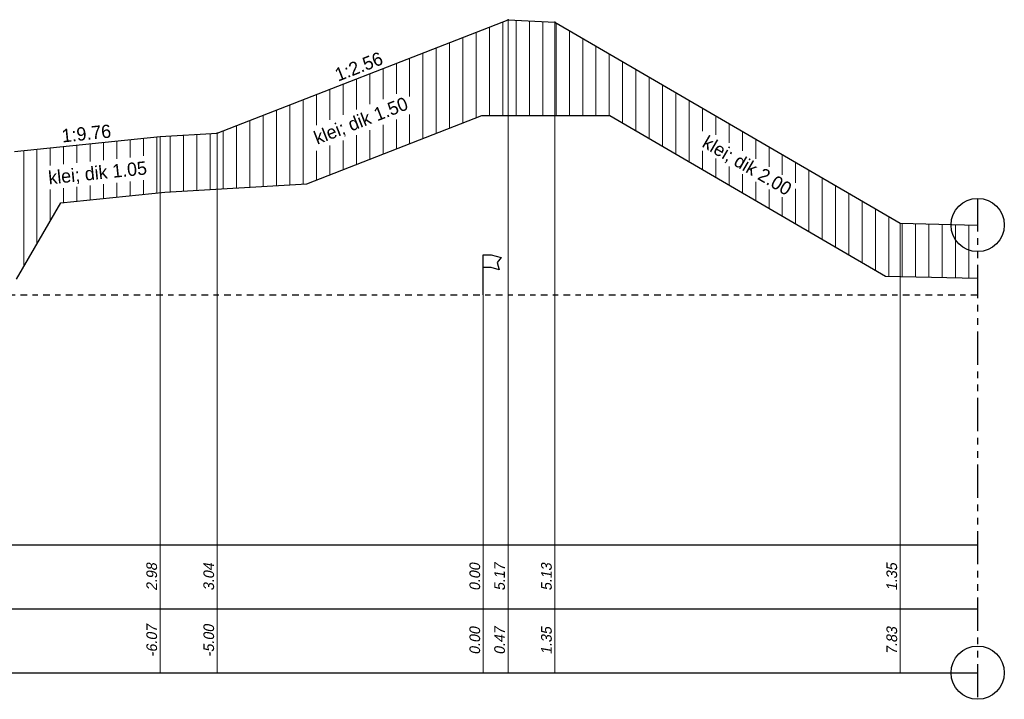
# Model space of a CAD drawing. Header units: metres. Extents: x 132 to 905, y -50 to 63.
# Tile 62 of 86: x 672 to 690, y -21 to -9. Entities that reach past the tile are written whole.
import ezdxf
from ezdxf.enums import TextEntityAlignment as Align

# ---------------------------------------------------------------- set-up
doc = ezdxf.new("R2010")
doc.units = ezdxf.units.M
doc.header["$LTSCALE"] = 0.1
doc.linetypes.add('NAP', pattern=[20, 12.5, -2.5, 2.5, -2.5])
doc.linetypes.add('PHANTOM', pattern=[2.5, 1.25, -0.25, 0.25, -0.25, 0.25, -0.25])
for name, color, linetype, lineweight in [('DP-Afbreek', 2, 'PHANTOM', 25), ('DP-BS-arcering_klei', 253, 'Continuous', 0), ('DP-BS-Matenbalk_verlenglijnen', 253, 'Continuous', 0), ('DP-BS-materiaalomschrijving', 213, 'Continuous', 18), ('DP-BS-profiel', 2, 'Continuous', 25), ('DP-NAP-lijn', 6, 'NAP', 25), ('DP-Taludhelling', 1, 'Continuous', 18), ('DP-Waterlijn_tekst', 7, 'Continuous', 35), ('TL-2.5 mm tekst_schaaldp', 7, 'Continuous', 25), ('TL-5.0mm Tekst', 4, 'Continuous', 50)]:
    doc.layers.add(name, color=color, linetype=linetype, lineweight=lineweight)
for name, color, linetype in [('DP-BS-KRUINLIJN', 1, 'Continuous'), ('DP-BS-TUSSENBERM', 1, 'Continuous'), ('DP-Matenbalk', 1, 'Continuous'), ('DP-Matenbalk_bestaandehoogten', 6, 'Continuous')]:
    doc.layers.add(name, color=color, linetype=linetype)
doc.layers.add('DP-NW-arcrand', color=142, linetype='Continuous', plot=False)
doc.layers.add('THEORETISCHE_NULLIJN', color=255, linetype='Continuous', plot=False)
doc.styles.add('dp-besthgt', font='StagCAD.ttf', dxfattribs={"oblique": 10, "height": 0.2})
doc.styles.add('StagCAD', font='StagCAD.ttf')

# ---------------------------------------------------------------- blocks, each defined once
blk = doc.blocks.new('131')
at = {"layer": 'THEORETISCHE_NULLIJN'}
blk.add_lwpolyline([(0, 0), (0, 0.5), (0.125, 0.5), (0.28125, 0.46875), (0.21875, 0.40625), (0.25, 0.3125), (0.125, 0.34375), (0, 0.34375)], dxfattribs=at)
blk = doc.blocks.new('*U194')
at = {"layer": 'DP-Matenbalk'}
for p, q in [((6, -3.5), (47.373, -3.5)), ((6, -4.7), (47.373, -4.7)), ((6, -5.9), (47.373, -5.9))]:
    blk.add_line(p, q, dxfattribs=at)
at = {"layer": 'DP-Matenbalk', "style": 'StagCAD', "width": 0.8}
blk.add_attdef('DPNR', (0, -3.356), '', height=0.25, dxfattribs=at)
at = {"layer": 'TL-2.5 mm tekst_schaaldp', "style": 'StagCAD', "width": 0.96}
blk.add_attdef('SCHAAL', (-0.05, -7.524), '', height=0.25, dxfattribs=at)
at = {"layer": 'TL-5.0mm Tekst', "style": 'StagCAD', "width": 0.96}
blk.add_attdef('OMSCHRIJVING', (-0.05, -6.935), '', height=0.5, dxfattribs=at)
blk = doc.blocks.new('*U195')
at = {"layer": 'DP-NAP-lijn'}
blk.add_line((0, 0), (473.03, 0), dxfattribs=at)
at = {"layer": 'DP-NAP-lijn', "style": 'StagCAD'}
blk.add_attdef('NAPLIJN', (6.25, 1), '', height=2.5, dxfattribs=at)
at = {"layer": 'DP-Waterlijn_tekst', "style": 'StagCAD'}
blk.add_attdef('WP', text='', height=2.5, dxfattribs=at).set_placement((11.17, 16.5), align=Align.BOTTOM_CENTER)
blk = doc.blocks.new('dp786')
at = {"layer": 'DP-BS-arcering_klei'}
h = blk.add_hatch(dxfattribs=at)
h.set_pattern_fill('_USER', color=256, scale=0.25, angle=90, pattern_type=0)
h.set_pattern_definition([(90, (-642.39817, 21.9338), (-0.25, 2e-17), [])])
h.paths.add_polyline_path([(24.558, 9.412), (24.558, 8.257), (24.52, 8.064), (25.219, 7.364), (28.75, 8.382), (29.322, 8.396), (30.149, 9.829), (32.103, 10.029), (34.774, 10.186), (38.06, 11.468), (40.465, 11.468), (45.639, 8.452), (47.373, 8.413), (47.373, 9.413), (45.92, 9.446), (39.433, 13.227), (38.553, 13.271), (33.09, 11.139), (32.019, 11.076), (29.284, 10.796), (29.291, 10.546), (28.42, 10.524)])
h.paths.add_polyline_path([(29.851, 10.068), (31.878, 10.275), (31.832, 10.723), (29.805, 10.515)], flags=16)
h.paths.add_polyline_path([(42.006, 10.919), (43.84, 9.857), (43.997, 10.18), (42.246, 11.232)], flags=16)
h.paths.add_polyline_path([(34.92, 10.794), (36.818, 11.535), (36.654, 11.954), (34.756, 11.213)], flags=16)
h.paths.add_polyline_path([(25.922, 8.434), (27.88, 8.999), (27.756, 9.431), (25.798, 8.867)], flags=16)
at = {"layer": 'DP-Afbreek', "ltscale": 5}
blk.add_lwpolyline([(47.373, 9.913), (47.373, 0.5)], dxfattribs=at)
at = {"layer": 'DP-BS-KRUINLIJN'}
for p in [(38.553, 13.271), (39.433, 13.227)]:
    blk.add_point(p, dxfattribs=at)
at = {"layer": 'DP-BS-Matenbalk_verlenglijnen'}
blk.add_line((45.92, 9.446), (45.92, 1), dxfattribs=at)
for points in [[(38.553, 13.271, 0), (38.553, 1, 0), (38.553, 13.271, 0), (38.553, 1, 0), (38.553, 13.271, 0), (38.553, 1, 0)], [(38.553, 13.271, 0), (38.553, 1, 0), (38.553, 13.271, 0), (38.553, 1, 0), (38.553, 13.271, 0), (38.553, 1, 0)], [(39.433, 13.227, 0), (39.433, 1, 0), (39.433, 13.227, 0), (39.433, 1, 0), (39.433, 13.227, 0), (39.433, 1, 0)], [(39.433, 13.227, 0), (39.433, 1, 0), (39.433, 13.227, 0), (39.433, 1, 0), (39.433, 13.227, 0), (39.433, 1, 0)], [(33.09, 11.139, 0), (33.09, 1, 0), (33.09, 11.139, 0), (33.09, 1, 0), (33.09, 11.139, 0), (33.09, 1, 0)], [(33.09, 11.139, 0), (33.09, 1, 0), (33.09, 11.139, 0), (33.09, 1, 0), (33.09, 11.139, 0), (33.09, 1, 0)], [(32.019, 11.076, 0), (32.019, 1, 0), (32.019, 11.076, 0), (32.019, 1, 0), (32.019, 11.076, 0), (32.019, 1, 0)], [(32.019, 11.076, 0), (32.019, 1, 0), (32.019, 11.076, 0), (32.019, 1, 0), (32.019, 11.076, 0), (32.019, 1, 0)], [(38.087, 8.1, 0), (38.087, 1, 0), (38.087, 8.1, 0), (38.087, 1, 0), (38.087, 8.1, 0), (38.087, 1, 0)], [(38.087, 8.1, 0), (38.087, 1, 0), (38.087, 8.1, 0), (38.087, 1, 0), (38.087, 8.1, 0), (38.087, 1, 0)]]:
    blk.add_polyline3d(points, dxfattribs=at)
at = {"layer": 'DP-BS-profiel'}
for p, q in [((33.09, 11.139), (38.553, 13.271)), ((38.553, 13.271), (39.433, 13.227)), ((39.433, 13.227), (45.92, 9.446)), ((34.774, 10.186), (38.06, 11.468)), ((38.06, 11.468), (40.465, 11.468)), ((40.465, 11.468), (45.639, 8.452)), ((32.019, 11.076), (33.09, 11.139)), ((29.284, 10.796), (32.019, 11.076)), ((32.103, 10.029), (34.774, 10.186)), ((30.149, 9.829), (32.103, 10.029)), ((29.322, 8.396), (30.149, 9.829)), ((45.92, 9.446), (47.373, 9.413)), ((45.639, 8.452), (47.373, 8.413))]:
    blk.add_line(p, q, dxfattribs=at)
at = {"layer": 'DP-BS-TUSSENBERM'}
blk.add_point((33.09, 11.139), dxfattribs=at)
at = {"layer": 'DP-NW-arcrand'}
for centre in [(47.373, 9.413), (47.373, 1)]:
    blk.add_circle(centre, 0.5, dxfattribs=at)
at = {"layer": 'DP-Matenbalk'}
blk.add_blockref('*U194', (0, 6.9), dxfattribs=at)
at = {"layer": 'DP-NAP-lijn', "ltscale": 4, "xscale": 0.0999999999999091, "yscale": 0.0999999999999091, "zscale": 0.0999999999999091}
blk.add_blockref('*U195', (0.07, 8.1), dxfattribs=at)
at = {"layer": 'THEORETISCHE_NULLIJN', "xscale": 1.199999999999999, "yscale": 1.5, "zscale": 1.199999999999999}
blk.add_blockref('131', (38.087, 8.1), dxfattribs=at)
at = {"layer": 'DP-BS-materiaalomschrijving', "style": 'StagCAD'}
for s, rotation, p in [('klei; dik 1.50', 21.3188, (35.86, 11.188)), ('klei; dik 2.00', 329.7573, (42.943, 10.359)), ('klei; dik 1.05', 5.8476, (30.862, 10.196))]:
    blk.add_text(s, height=0.25, rotation=rotation, dxfattribs=at).set_placement(p, align=Align.BOTTOM_CENTER)
at = {"layer": 'DP-Matenbalk_bestaandehoogten', "style": 'dp-besthgt', "oblique": 10}
for s, p in [('2.98', (32.019, 2.8)), ('3.04', (33.09, 2.8)), ('0.00', (38.087, 2.8)), ('5.17', (38.553, 2.8)), ('5.13', (39.433, 2.8)), ('1.35', (45.92, 2.8)), ('-6.07', (32.019, 1.6)), ('-5.00', (33.09, 1.6)), ('0.00', (38.087, 1.6)), ('0.47', (38.553, 1.6)), ('1.35', (39.433, 1.6)), ('7.83', (45.92, 1.6))]:
    blk.add_text(s, height=0.2, rotation=90, dxfattribs=at).set_placement(p, align=Align.BOTTOM_CENTER)
at = {"layer": 'DP-Taludhelling', "style": 'StagCAD'}
for s, rotation, p in [('1:2.56', 21.3188, (35.821, 12.205)), ('1:9.76', 5.8476, (30.652, 10.936))]:
    blk.add_text(s, height=0.25, rotation=rotation, dxfattribs=at).set_placement(p, align=Align.BOTTOM_CENTER)

msp = doc.modelspace()

# ---------------------------------------------------------------- block references
msp.add_blockref('dp786', (642.398, -21.934))

doc.saveas('drawing.dxf')
